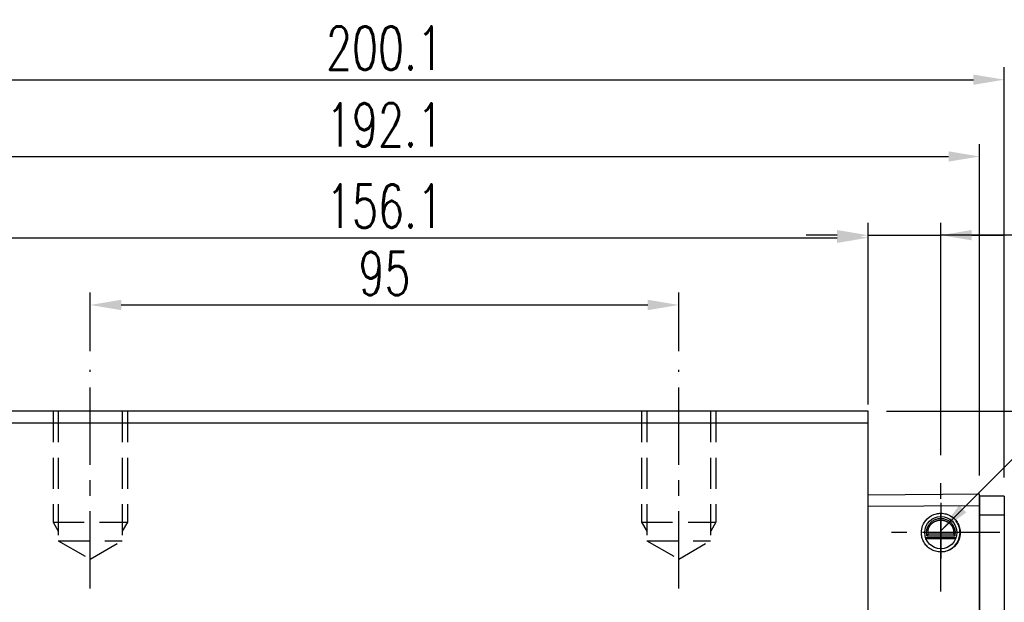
# Model space of a CAD drawing. Header units: millimetres. Extents: x 716 to 1311, y 158 to 389.
# Tile 47 of 48: x 1065 to 1224, y 237 to 331. Entities that reach past the tile are written whole.
import ezdxf

# ---------------------------------------------------------------- set-up
doc = ezdxf.new("R2010")
doc.units = ezdxf.units.MM
doc.header["$LTSCALE"] = 10
doc.linetypes.add('CENTER', pattern=[2, 1.25, -0.25, 0.25, -0.25])
doc.linetypes.add('DASHED', pattern=[0.75, 0.5, -0.25])
for name, color, linetype in [('2', 7, 'Continuous'), ('4', 7, 'Continuous'), ('CL', 1, 'CENTER'), ('DIM', 4, 'Continuous'), ('HID', 2, 'DASHED'), ('OUT', 3, 'Continuous')]:
    doc.layers.add(name, color=color, linetype=linetype)
doc.styles.add('DIM-7', font='SIMPLEX.shx', dxfattribs={"width": 0.7, "bigfont": 'chineset.shx'})
doc.dimstyles.new('CNS', dxfattribs={"dimtxt": 3.5, "dimasz": 2.5, "dimexe": 1, "dimexo": 1.5, "dimgap": 0.09, "dimtad": 0, "dimdsep": 46, "dimtxsty": 'DIM-7', "dimcen": 0.09, "dimclrd": 1, "dimclre": 1, "dimclrt": 4, "dimadec": 0, "dimazin": 0, "dimtfac": 1, "dimtix": 1, "dimtmove": 2, "dimatfit": 3, "dimfxl": 1, "dimtvp": 0.971429, "dimtolj": 1, "dimarcsym": 0})

# ---------------------------------------------------------------- blocks, each defined once
blk = doc.blocks.new('*D70')
at = {"layer": 'DEFPOINTS', "color": 0}
for p in [(1171.41, 285.32), (1076.41, 274.85), (1171.41, 274.85)]:
    blk.add_point(p, dxfattribs=at)
at = {"layer": 'DIM', "color": 7, "lineweight": -2}
for p, q in [((1076.41, 277.85), (1076.41, 287.32)), ((1171.41, 277.85), (1171.41, 287.32)), ((1081.41, 285.32), (1166.41, 285.32))]:
    blk.add_line(p, q, dxfattribs=at)
at = {"layer": 'DIM', "color": 7}
for points in [[(1081.41, 286.15), (1081.41, 284.48), (1076.41, 285.32)], [(1166.41, 286.15), (1166.41, 284.48), (1171.41, 285.32)]]:
    blk.add_solid(points, dxfattribs=at)
at = {"layer": 'DIM', "color": 7, "insert": (1123.91, 290.42), "char_height": 7, "attachment_point": 5, "style": 'DIM-7'}
blk.add_mtext('\\A1;95', dxfattribs=at)
blk = doc.blocks.new('*D71')
at = {"layer": 'DEFPOINTS', "color": 0}
for p in [(1201.96, 296.18), (1045.86, 268.14), (1201.96, 266.24)]:
    blk.add_point(p, dxfattribs=at)
at = {"layer": 'DIM', "color": 7, "lineweight": -2}
for p, q in [((1045.86, 271.14), (1045.86, 298.18)), ((1201.96, 269.24), (1201.96, 298.18)), ((1050.86, 296.18), (1196.96, 296.18))]:
    blk.add_line(p, q, dxfattribs=at)
at = {"layer": 'DIM', "color": 7}
for points in [[(1050.86, 297.01), (1050.86, 295.34), (1045.86, 296.18)], [(1196.96, 297.01), (1196.96, 295.34), (1201.96, 296.18)]]:
    blk.add_solid(points, dxfattribs=at)
at = {"layer": 'DIM', "color": 7, "insert": (1123.91, 301.28), "char_height": 7, "attachment_point": 5, "style": 'DIM-7'}
blk.add_mtext('\\A1;156.1', dxfattribs=at)
blk = doc.blocks.new('*D60')
at = {"layer": 'DEFPOINTS', "color": 0}
for p in [(1223.96, 321.71), (1023.86, 254.44), (1223.96, 254.44)]:
    blk.add_point(p, dxfattribs=at)
at = {"layer": 'DIM', "color": 7, "lineweight": -2}
for p, q in [((1023.86, 257.44), (1023.86, 323.71)), ((1223.96, 257.44), (1223.96, 323.71)), ((1028.86, 321.71), (1218.96, 321.71))]:
    blk.add_line(p, q, dxfattribs=at)
at = {"layer": 'DIM', "color": 7}
for points in [[(1028.86, 322.54), (1028.86, 320.88), (1023.86, 321.71)], [(1218.96, 322.54), (1218.96, 320.88), (1223.96, 321.71)]]:
    blk.add_solid(points, dxfattribs=at)
at = {"layer": 'DIM', "color": 7, "insert": (1123.91, 326.81), "char_height": 7, "attachment_point": 5, "style": 'DIM-7'}
blk.add_mtext('\\A1;200.1', dxfattribs=at)
blk = doc.blocks.new('*D61')
at = {"layer": 'DEFPOINTS', "color": 0}
for p in [(1213.71, 296.59), (1201.96, 268.14), (1213.71, 258.07)]:
    blk.add_point(p, dxfattribs=at)
at = {"layer": 'DIM', "color": 7, "lineweight": -2}
for p, q in [((1201.96, 271.14), (1201.96, 298.59)), ((1213.71, 261.07), (1213.71, 298.59)), ((1196.96, 296.59), (1191.96, 296.59)), ((1201.96, 296.59), (1213.71, 296.59)), ((1201.96, 296.59), (1213.71, 296.59)), ((1259.77, 296.59), (1213.71, 296.59)), ((1218.71, 296.59), (1223.71, 296.59))]:
    blk.add_line(p, q, dxfattribs=at)
at = {"layer": 'DIM', "color": 7}
for points in [[(1196.96, 297.43), (1196.96, 295.76), (1201.96, 296.59)], [(1218.71, 297.43), (1218.71, 295.76), (1213.71, 296.59)]]:
    blk.add_solid(points, dxfattribs=at)
at = {"layer": 'DIM', "color": 7, "insert": (1249.3, 301.69), "char_height": 7, "attachment_point": 5, "style": 'DIM-7'}
blk.add_mtext('\\A1;11.75', dxfattribs=at)
blk = doc.blocks.new('*D62')
at = {"layer": 'DEFPOINTS', "color": 0}
for p in [(1201.96, 268.14), (1223.23, 248.54), (1240.63, 248.54)]:
    blk.add_point(p, dxfattribs=at)
at = {"layer": 'DIM', "color": 7, "lineweight": -2}
for p, q in [((1204.96, 268.14), (1242.63, 268.14)), ((1240.63, 263.14), (1240.63, 253.54)), ((1226.23, 248.54), (1242.63, 248.54))]:
    blk.add_line(p, q, dxfattribs=at)
at = {"layer": 'DIM', "color": 7}
for points in [[(1239.8, 263.14), (1241.47, 263.14), (1240.63, 268.14)], [(1239.8, 253.54), (1241.47, 253.54), (1240.63, 248.54)]]:
    blk.add_solid(points, dxfattribs=at)
at = {"layer": 'DIM', "color": 7, "insert": (1235.53, 258.34), "char_height": 7, "attachment_point": 5, "rotation": 90, "style": 'DIM-7'}
blk.add_mtext('\\A1;19.6', dxfattribs=at)
blk = doc.blocks.new('*D72')
at = {"layer": 'DEFPOINTS', "color": 0}
for p in [(1219.96, 309.3), (1027.86, 254.79), (1219.96, 254.79)]:
    blk.add_point(p, dxfattribs=at)
at = {"layer": 'DIM', "color": 7, "lineweight": -2}
for p, q in [((1027.86, 257.79), (1027.86, 311.3)), ((1219.96, 257.79), (1219.96, 311.3)), ((1032.86, 309.3), (1214.96, 309.3))]:
    blk.add_line(p, q, dxfattribs=at)
at = {"layer": 'DIM', "color": 7}
for points in [[(1032.86, 310.14), (1032.86, 308.47), (1027.86, 309.3)], [(1214.96, 310.14), (1214.96, 308.47), (1219.96, 309.3)]]:
    blk.add_solid(points, dxfattribs=at)
at = {"layer": 'DIM', "color": 7, "insert": (1123.91, 314.4), "char_height": 7, "attachment_point": 5, "style": 'DIM-7'}
blk.add_mtext('\\A1;192.1', dxfattribs=at)

msp = doc.modelspace()

# ---------------------------------------------------------------- linework, layer by layer
at = {"layer": '2', "color": 0, "linetype": 'Continuous'}
for p, q in [((1201.958, 254.635), (1219.958, 254.792)), ((1219.958, 252.903), (1219.958, 254.792)), ((1219.958, 251.442), (1219.958, 254.442)), ((1223.958, 254.442), (1219.958, 254.442)), ((1219.958, 254.442), (1219.958, 251.442)), ((1223.958, 254.442), (1223.958, 251.442)), ((1201.958, 252.838), (1219.958, 252.903)), ((1219.958, 204.831), (1219.958, 252.903)), ((1219.958, 206.142), (1219.958, 251.442)), ((1219.958, 251.442), (1223.958, 251.442)), ((1219.958, 251.442), (1219.958, 206.142)), ((1223.958, 251.442), (1223.958, 206.142)), ((1211.463, 248.042), (1215.953, 248.042)), ((1211.681, 248.331), (1215.734, 248.331)), ((1211.234, 247.742), (1216.182, 247.742)), ((1211.288, 247.592), (1216.128, 247.592))]:
    msp.add_line(p, q, dxfattribs=at)
msp.add_circle((1213.708, 248.542), 2.6, dxfattribs=at)
for start, end in [(0, 38.51437), (270.5625, 0)]:
    msp.add_arc((1213.708, 248.542), 3.098, start, end, dxfattribs=at)
for points, degree, knots in [([(1213.708, 245.405), (1213.418, 245.428), (1212.845, 245.474), (1212.059, 245.832), (1211.407, 246.356), (1210.926, 247.019), (1210.635, 247.763), (1210.524, 248.657), (1210.719, 249.738), (1211.495, 250.947), (1212.666, 251.611), (1213.48, 251.665), (1213.708, 251.68)], 3, [0, 0, 0, 0, 0.088414, 0.1748885, 0.2594231, 0.3420175, 0.4226713, 0.5013844, 0.6152487, 0.7511468, 0.9302271, 1, 1, 1, 1]), ([(1213.708, 251.68), (1213.998, 251.657), (1214.571, 251.611), (1215.357, 251.253), (1216.008, 250.729), (1216.49, 250.066), (1216.781, 249.322), (1216.892, 248.428), (1216.697, 247.347), (1215.92, 246.138), (1214.749, 245.473), (1213.936, 245.42), (1213.708, 245.405)], 3, [0, 0, 0, 0, 0.088414, 0.1748885, 0.2594231, 0.3420175, 0.4226713, 0.5013844, 0.6152487, 0.7511468, 0.9302271, 1, 1, 1, 1]), ([(1211.463, 248.042), (1211.435, 248.167), (1211.398, 248.43), (1211.417, 248.874), (1211.509, 249.244), (1211.618, 249.512), (1211.719, 249.705), (1211.836, 249.884), (1211.971, 250.056), (1212.135, 250.226), (1212.383, 250.436), (1212.686, 250.616), (1213.024, 250.744), (1213.293, 250.81), (1213.566, 250.844), (1213.938, 250.844), (1214.416, 250.758), (1214.87, 250.544), (1215.184, 250.314), (1215.394, 250.115), (1215.57, 249.901), (1215.719, 249.67), (1215.839, 249.422), (1215.929, 249.16), (1215.989, 248.879), (1216.013, 248.593), (1216.002, 248.314), (1215.973, 248.131), (1215.953, 248.042)], 3, [0, 0, 0, 0, 0.0625, 0.125, 0.1875, 0.21875, 0.25, 0.28125, 0.3125, 0.34375, 0.375, 0.4375, 0.46875, 0.5, 0.53125, 0.5625, 0.625, 0.6875, 0.71875, 0.75, 0.78125, 0.8125, 0.84375, 0.875, 0.90625, 0.9375, 0.96875, 1, 1, 1, 1]), ([(1211.681, 248.331), (1211.639, 248.543), (1211.649, 248.761), (1211.66, 248.975), (1211.724, 249.185), (1211.786, 249.391), (1211.896, 249.58), (1212.005, 249.766), (1212.155, 249.926), (1212.302, 250.082), (1212.484, 250.205), (1212.661, 250.326), (1212.864, 250.41), (1213.062, 250.491), (1213.278, 250.533), (1213.489, 250.574), (1213.707, 250.574), (1214.149, 250.575), (1214.551, 250.41), (1214.964, 250.24), (1215.26, 249.926), (1215.41, 249.767), (1215.629, 249.393), (1215.755, 248.977), (1215.777, 248.544), (1215.734, 248.331)], 2, [0, 0, 0, 0.0625, 0.0625, 0.125, 0.125, 0.1875, 0.1875, 0.25, 0.25, 0.3125, 0.3125, 0.375, 0.375, 0.4375, 0.4375, 0.5, 0.5, 0.625, 0.625, 0.75, 0.75, 0.8125, 0.875, 0.9375, 1, 1, 1])]:
    msp.add_open_spline(points, degree=degree, knots=knots, dxfattribs=at)
for points, degree in [([(1211.681, 248.331), (1211.609, 248.235), (1211.536, 248.139), (1211.463, 248.042)], 3), ([(1215.734, 248.331), (1215.847, 248.191), (1215.953, 248.042)], 2)]:
    msp.add_open_spline(points, degree=degree, dxfattribs=at)
at = {"layer": '4', "color": 0, "linetype": 'Continuous'}
for p, q in [((1201.958, 268.142), (1045.858, 268.142)), ((1201.958, 266.242), (1201.958, 268.142)), ((1201.958, 266.242), (1045.858, 266.242)), ((1201.958, 203.142), (1201.958, 266.242))]:
    msp.add_line(p, q, dxfattribs=at)
at = {"layer": 'CL', "color": 0}
for p, q in [((1076.408, 239.51), (1076.408, 274.855)), ((1171.408, 239.51), (1171.408, 274.855)), ((1213.708, 239.017), (1213.708, 258.067)), ((1213.708, 253.342), (1213.708, 244.342)), ((1223.233, 248.542), (1204.183, 248.542))]:
    msp.add_line(p, q, dxfattribs=at)
at = {"layer": 'HID', "color": 0}
for p, q in [((1070.408, 268.142), (1070.408, 250.242)), ((1071.258, 268.142), (1071.258, 247.242)), ((1081.558, 268.142), (1081.558, 247.242)), ((1082.408, 268.142), (1082.408, 250.242)), ((1165.408, 268.142), (1165.408, 250.242)), ((1166.258, 268.142), (1166.258, 247.242)), ((1176.558, 268.142), (1176.558, 247.242)), ((1177.408, 268.142), (1177.408, 250.242)), ((1070.408, 250.242), (1082.408, 250.242)), ((1070.409, 250.243), (1071.259, 248.77)), ((1082.409, 250.242), (1081.559, 248.77)), ((1165.408, 250.242), (1177.408, 250.242)), ((1165.409, 250.243), (1166.259, 248.77)), ((1177.409, 250.242), (1176.559, 248.77)), ((1071.258, 247.242), (1081.558, 247.242)), ((1071.258, 247.242), (1076.408, 244.269)), ((1076.408, 244.269), (1081.558, 247.242)), ((1166.258, 247.242), (1176.558, 247.242)), ((1166.258, 247.242), (1171.408, 244.269)), ((1171.408, 244.269), (1176.558, 247.242))]:
    msp.add_line(p, q, dxfattribs=at)
at = {"layer": 'OUT', "color": 0}
msp.add_line((1201.958, 204.896), (1201.958, 252.838), dxfattribs=at)

# ---------------------------------------------------------------- dimensions: what is measured, and where the dimension line sits
at = {"layer": 'DIM', "color": 0}
for base, p1, p2, picture, middle in [((1223.958, 321.709), (1023.858, 254.442), (1223.958, 254.442), '*D60', (1123.908, 326.809)), ((1219.958, 309.304), (1027.858, 254.792), (1219.958, 254.792), '*D72', (1123.908, 314.404)), ((1201.958, 296.178), (1045.858, 268.142), (1201.958, 266.242), '*D71', (1123.908, 301.278)), ((1171.408, 285.317), (1076.408, 274.855), (1171.408, 274.855), '*D70', (1123.908, 290.417))]:
    dim = msp.add_linear_dim(base=base, p1=p1, p2=p2, dimstyle='CNS', override={"dimscale": 2, "dimgap": 0.8, "dimtad": 1, "dimclrd": 7, "dimclre": 7, "dimclrt": 7, "dimadec": 2, "dimazin": 2, "dimtmove": 1}, dxfattribs=at)
    dim.commit()
    dim.dimension.update_dxf_attribs({"geometry": picture, "text_midpoint": middle})
dim = msp.add_linear_dim(base=(1213.708, 296.594), p1=(1201.958, 268.142), p2=(1213.708, 258.067), dimstyle='CNS', override={"dimscale": 2, "dimgap": 0.8, "dimtad": 1, "dimclrd": 7, "dimclre": 7, "dimclrt": 7, "dimadec": 2, "dimazin": 2, "dimtmove": 1}, dxfattribs=at)
dim.commit()
dim.dimension.update_dxf_attribs({"geometry": '*D61', "text_midpoint": (1249.303, 293.087), "dimtype": 160})
dim = msp.add_linear_dim(base=(1240.634, 248.542), p1=(1201.958, 268.142), p2=(1223.233, 248.542), angle=90, dimstyle='CNS', override={"dimscale": 2, "dimgap": 0.8, "dimtad": 1, "dimclrd": 7, "dimclre": 7, "dimclrt": 7, "dimadec": 2, "dimazin": 2, "dimtmove": 1}, dxfattribs=at)
dim.commit()
dim.dimension.update_dxf_attribs({"geometry": '*D62', "text_midpoint": (1235.534, 258.342)})

# ---------------------------------------------------------------- leaders
at = {"layer": 'DIM', "color": 0, "annotation_type": 0, "has_hookline": 1, "hookline_direction": 0, "text_width": 25.433}
msp.add_leader([(1213.708, 248.842), (1231.876, 267.074), (1236.876, 267.074)], dimstyle='CNS', override={"dimscale": 2, "dimgap": 0.8, "dimtad": 1, "dimclrd": 7, "dimclre": 4, "dimadec": 2, "dimazin": 2, "dimtmove": 1}, dxfattribs=at)

doc.saveas('drawing.dxf')
